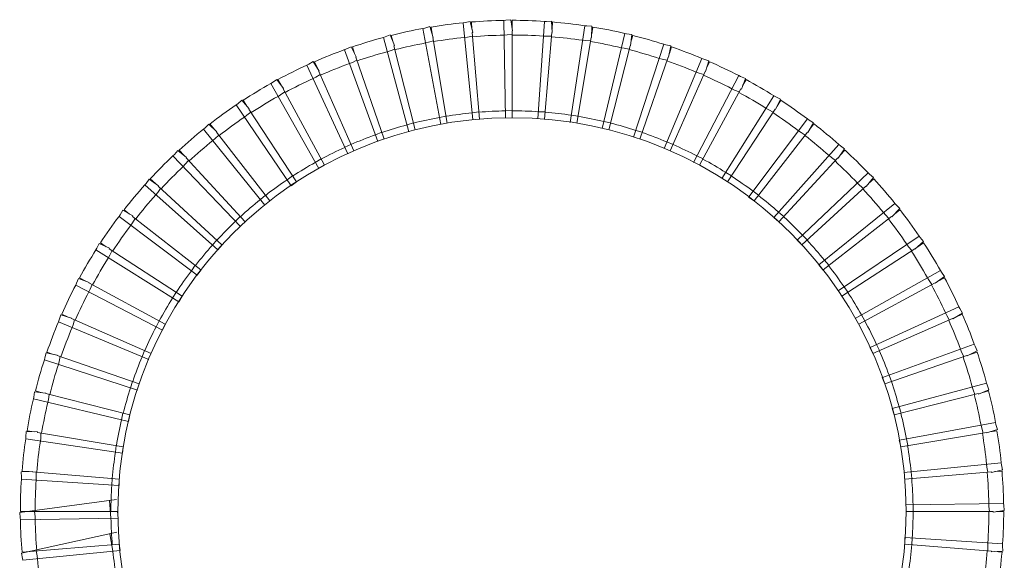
# Model space of a CAD drawing. Header units: millimetres. Extents: x -212 to 151, y -350 to 179.
# Tile 3 of 3: x -212 to 146, y -18 to 179. Entities that reach past the tile are written whole.
import ezdxf

# ---------------------------------------------------------------- set-up
doc = ezdxf.new("R2010")
doc.units = ezdxf.units.MM

msp = doc.modelspace()

# ---------------------------------------------------------------- linework, layer by layer
at = {"color": 7, "linetype": 'Continuous', "lineweight": 15}
for p, q in [((-33.23, 178.88), (-32.68, 174.78)), ((-65.2, 175.69), (-58.77, 140.75)), ((-62.67, 176.38), (-61.45, 172.43)), ((-62.26, 176.21), (-61.83, 173.68)), ((-50.59, 177.76), (-47.06, 142.41)), ((-48, 178.24), (-47.11, 174.2)), ((-47.61, 178.04), (-47.39, 175.48)), ((-35.85, 178.62), (-35.25, 143.1)), ((-32.85, 178.65), (-32.85, 176.08)), ((-21.09, 178.26), (-23.43, 142.81)), ((-18.46, 178.3), (-18.25, 174.17)), ((-18.1, 178.04), (-18.31, 175.48)), ((-6.41, 176.68), (-11.67, 141.54)), ((-3.79, 176.5), (-3.92, 172.37)), ((-3.45, 176.21), (-3.87, 173.68)), ((-79.6, 172.42), (-70.3, 138.13)), ((-77.13, 173.31), (-75.59, 169.48)), ((-76.71, 173.18), (-76.08, 170.69)), ((-61.45, 172.43), (-61.62, 172.39)), ((-61.62, 172.39), (-56.43, 141.27)), ((-47.11, 174.2), (-47.29, 174.17)), ((-47.29, 174.17), (-44.68, 142.73)), ((-32.68, 174.78), (-32.85, 174.77)), ((-32.85, 174.77), (-32.85, 143.24)), ((-18.42, 174.17), (-21.03, 142.73)), ((-18.25, 174.17), (-18.42, 174.17)), ((-4.09, 172.39), (-9.28, 141.27)), ((-3.92, 172.37), (-4.09, 172.39)), ((8.09, 173.89), (-0.05, 139.31)), ((10.69, 173.5), (10.22, 169.39)), ((11, 173.18), (10.37, 170.69)), ((-91.29, 169.06), (-89.44, 165.37)), ((-90.86, 168.97), (-90.02, 166.54)), ((-75.59, 169.48), (-75.76, 169.42)), ((-75.76, 169.42), (-68.01, 138.84)), ((10.05, 169.42), (2.3, 138.84)), ((10.22, 169.39), (10.05, 169.42)), ((22.31, 169.92), (11.34, 136.12)), ((24.87, 169.31), (24.06, 165.26)), ((25.15, 168.97), (24.31, 166.54)), ((-93.68, 167.97), (-81.58, 134.57)), ((-89.44, 165.37), (-89.6, 165.3)), ((-89.6, 165.3), (-79.36, 135.46)), ((23.89, 165.3), (13.65, 135.46)), ((36.15, 164.78), (22.43, 132.01)), ((24.06, 165.26), (23.89, 165.3)), ((-107.34, 162.38), (-92.53, 130.08)), ((-105.05, 163.66), (-102.9, 160.13)), ((-104.61, 163.6), (-103.58, 161.25)), ((38.65, 163.97), (37.51, 159.99)), ((38.9, 163.6), (37.87, 161.25)), ((-102.9, 160.13), (-103.05, 160.05)), ((-103.05, 160.05), (-90.38, 131.16)), ((37.35, 160.05), (24.67, 131.16)), ((49.52, 158.52), (33.14, 126.99)), ((37.51, 159.99), (37.35, 160.05)), ((51.94, 157.5), (50.48, 153.63)), ((-120.49, 155.67), (-103.06, 124.71)), ((-118.32, 157.14), (-115.88, 153.8)), ((-117.88, 157.12), (-116.65, 154.86)), ((52.17, 157.12), (50.94, 154.86)), ((-115.88, 153.8), (-116.03, 153.71)), ((-116.03, 153.71), (-101.02, 125.96)), ((50.32, 153.71), (35.31, 125.96)), ((62.33, 151.17), (43.4, 121.11)), ((50.48, 153.63), (50.32, 153.71)), ((-133.05, 147.9), (-113.12, 118.49)), ((-131, 149.55), (-128.3, 146.42)), ((-130.56, 149.56), (-129.15, 147.41)), ((64.66, 149.96), (62.88, 146.23)), ((64.85, 149.56), (63.44, 147.41)), ((-128.3, 146.42), (-128.44, 146.31)), ((-128.44, 146.31), (-111.18, 119.9)), ((-59.24, 143.32), (-56.85, 143.84)), ((-47.32, 145.01), (-44.9, 145.33)), ((-35.29, 145.71), (-32.85, 145.82)), ((-23.25, 145.42), (-20.81, 145.33)), ((-11.28, 144.13), (-8.85, 143.84)), ((62.73, 146.31), (45.48, 119.9)), ((62.88, 146.23), (62.73, 146.31)), ((-143.02, 140.93), (-140.06, 138.04)), ((-142.58, 140.98), (-141, 138.95)), ((-70.99, 140.65), (-68.65, 141.36)), ((0.55, 141.85), (2.94, 141.36)), ((74.49, 142.8), (53.14, 114.4)), ((76.71, 141.4), (74.63, 137.82)), ((76.87, 140.98), (75.29, 138.95)), ((-144.92, 139.12), (-122.63, 111.46)), ((-140.06, 138.04), (-140.19, 137.92)), ((-140.19, 137.92), (-120.82, 113.03)), ((-82.47, 137.03), (-80.2, 137.92)), ((12.15, 138.61), (14.49, 137.92)), ((74.49, 137.92), (55.11, 113.03)), ((74.63, 137.82), (74.49, 137.92)), ((-93.62, 132.46), (-91.43, 133.54)), ((23.44, 134.42), (25.72, 133.54)), ((85.91, 133.44), (62.29, 106.91)), ((-156.03, 129.39), (-131.53, 103.66)), ((-154.28, 131.35), (-151.1, 128.71)), ((-153.84, 131.44), (-152.1, 129.55)), ((34.35, 129.31), (36.55, 128.25)), ((88.01, 131.87), (85.64, 128.48)), ((88.13, 131.44), (86.39, 129.55)), ((-151.1, 128.71), (-151.22, 128.59)), ((-151.22, 128.59), (-129.85, 105.38)), ((-104.35, 126.99), (-102.25, 128.25)), ((85.51, 128.59), (64.14, 105.38)), ((85.64, 128.48), (85.51, 128.59)), ((-114.59, 120.65), (-112.61, 122.08)), ((44.79, 123.32), (46.9, 122.08)), ((96.53, 123.18), (70.8, 98.68)), ((-166.29, 118.78), (-139.75, 95.16)), ((-164.71, 120.88), (-161.32, 118.51)), ((-164.28, 121), (-162.39, 119.26)), ((-161.32, 118.51), (-161.43, 118.37)), ((-161.43, 118.37), (-138.22, 97.01)), ((-113.11, 118.47), (-111.17, 119.88)), ((95.72, 118.37), (72.51, 97.01)), ((95.85, 118.25), (95.72, 118.37)), ((98.49, 121.43), (95.85, 118.25)), ((98.57, 121), (96.68, 119.26)), ((-124.27, 113.49), (-122.42, 115.08)), ((54.71, 116.49), (56.71, 115.08)), ((53.13, 114.38), (55.09, 113)), ((106.26, 112.08), (78.59, 89.79)), ((-175.64, 107.35), (-147.24, 86.01)), ((-174.24, 109.57), (-170.67, 107.5)), ((-173.82, 109.73), (-171.8, 108.15)), ((-170.67, 107.5), (-170.76, 107.35)), ((-170.76, 107.35), (-145.87, 87.97)), ((64.03, 108.86), (65.9, 107.29)), ((105.06, 107.35), (80.16, 87.97)), ((105.17, 107.22), (105.06, 107.35)), ((108.07, 110.17), (105.17, 107.22)), ((108.11, 109.73), (106.09, 108.15)), ((-133.33, 105.55), (-131.61, 107.29)), ((62.28, 106.89), (64.12, 105.35)), ((72.69, 100.49), (74.42, 98.77)), ((115.04, 100.21), (85.62, 80.28)), ((-182.81, 97.53), (-179.07, 95.75)), ((-182.4, 97.71), (-180.25, 96.31)), ((-141.7, 96.9), (-140.13, 98.77)), ((-139.74, 95.15), (-138.2, 96.99)), ((70.78, 98.67), (72.49, 96.98)), ((116.68, 98.16), (113.55, 95.45)), ((116.69, 97.71), (114.54, 96.31)), ((-184.02, 95.2), (-153.95, 76.27)), ((-179.07, 95.75), (-179.16, 95.59)), ((-179.16, 95.59), (-152.75, 78.34)), ((113.45, 95.59), (87.04, 78.34)), ((113.55, 95.45), (113.45, 95.59)), ((-149.33, 87.58), (-147.92, 89.57)), ((78.58, 89.78), (80.14, 87.95)), ((80.63, 91.43), (82.21, 89.57)), ((-147.23, 86), (-145.84, 87.96)), ((122.81, 87.65), (91.85, 70.22)), ((-191.36, 82.39), (-159.84, 66.01)), ((-190.35, 84.81), (-186.48, 83.35)), ((-189.96, 85.03), (-187.7, 83.81)), ((-186.48, 83.35), (-186.55, 83.19)), ((-186.55, 83.19), (-158.81, 68.17)), ((120.84, 83.19), (93.1, 68.17)), ((120.94, 83.04), (120.84, 83.19)), ((124.28, 85.48), (120.94, 83.04)), ((124.25, 85.03), (121.99, 83.81)), ((-156.17, 77.66), (-154.93, 79.76)), ((87.79, 81.74), (89.22, 79.76)), ((-153.94, 76.26), (-152.72, 78.33)), ((-196.44, 71.77), (-194.09, 70.74)), ((129.51, 74.5), (97.22, 59.68)), ((130.8, 72.21), (127.27, 70.05)), ((130.74, 71.77), (128.38, 70.74)), ((-197.62, 69.02), (-164.85, 55.29)), ((-196.81, 71.51), (-192.84, 70.38)), ((-192.84, 70.38), (-192.89, 70.21)), ((-192.89, 70.21), (-164.01, 57.54)), ((-162.16, 67.21), (-161.09, 69.41)), ((-159.82, 66), (-158.78, 68.16)), ((94.12, 71.5), (95.39, 69.41)), ((127.19, 70.21), (98.3, 57.54)), ((127.27, 70.05), (127.19, 70.21)), ((135.11, 60.83), (101.7, 48.74)), ((-202.16, 57.73), (-198.1, 56.92)), ((-201.81, 58.01), (-199.38, 57.18)), ((-167.26, 56.3), (-166.39, 58.58)), ((97.2, 59.68), (98.27, 57.52)), ((99.6, 60.77), (100.68, 58.58)), ((136.2, 58.45), (132.5, 56.59)), ((136.1, 58.01), (133.67, 57.18)), ((-202.76, 55.18), (-168.97, 44.2)), ((-198.1, 56.92), (-198.15, 56.75)), ((-198.15, 56.75), (-168.31, 46.51)), ((132.44, 56.75), (102.6, 46.51)), ((132.5, 56.59), (132.44, 56.75)), ((-171.45, 45.01), (-170.77, 47.36)), ((101.69, 48.73), (102.57, 46.5)), ((104.16, 49.63), (105.06, 47.36)), ((139.56, 46.76), (105.27, 37.46)), ((-206.34, 43.55), (-202.23, 43.08)), ((-206.02, 43.86), (-203.53, 43.23)), ((-202.23, 43.08), (-202.27, 42.91)), ((140.45, 44.29), (136.61, 42.74)), ((140.32, 43.86), (137.82, 43.23)), ((-206.73, 40.96), (-172.15, 32.81)), ((-202.27, 42.91), (-171.69, 35.17)), ((136.56, 42.91), (105.98, 35.17)), ((136.61, 42.74), (136.56, 42.91)), ((-174.7, 33.41), (-174.21, 35.81)), ((105.25, 37.45), (105.95, 35.16)), ((107.79, 38.14), (108.5, 35.81)), ((-172.14, 32.81), (-171.65, 35.16)), ((142.83, 32.36), (107.89, 25.93)), ((-209.35, 29.08), (-205.21, 28.95)), ((-209.05, 29.41), (-206.52, 28.99)), ((-205.21, 28.95), (-205.23, 28.77)), ((-205.23, 28.77), (-174.11, 23.58)), ((139.52, 28.77), (108.41, 23.58)), ((139.56, 28.6), (139.52, 28.77)), ((143.51, 29.82), (139.56, 28.6)), ((143.35, 29.41), (140.81, 28.99)), ((-209.52, 26.46), (-174.39, 21.2)), ((107.87, 25.92), (108.37, 23.57)), ((110.46, 26.4), (110.97, 24.01)), ((-176.97, 21.59), (-176.68, 24.01)), ((-174.37, 21.2), (-174.08, 23.58)), ((-211.14, 14.4), (-207.01, 14.62)), ((-210.88, 14.76), (-208.32, 14.55)), ((-207.01, 14.62), (-207.02, 14.44)), ((-207.02, 14.44), (-175.58, 11.84)), ((144.9, 17.74), (109.55, 14.21)), ((141.31, 14.44), (109.87, 11.84)), ((112.15, 14.47), (112.46, 12.05)), ((141.33, 14.27), (141.31, 14.44)), ((145.37, 15.16), (141.33, 14.27)), ((145.17, 14.76), (142.61, 14.55)), ((-211.1, 11.78), (-175.65, 9.44)), ((-178.26, 9.61), (-178.17, 12.05)), ((-175.63, 9.44), (-175.55, 11.84)), ((-211.72, -0.37), (-176.52, 4.39)), ((-178.56, -2.43), (-179.11, 4.04)), ((-211.49, 0.01), (-176.07, 0.01)), ((-175.93, -2.39), (-176.13, 0.02)), ((145.76, 3), (110.23, 2.41)), ((141.91, 0.01), (110.36, 0.01)), ((112.85, 2.45), (112.96, 0.01)), ((141.92, -0.16), (141.91, 0.01)), ((146.01, 0.39), (141.92, -0.16)), ((145.78, 0.01), (143.21, 0.01)), ((-211.47, -2.98), (-175.94, -2.39)), ((-211.08, -15.14), (-176.39, -7.49)), ((-177.86, -14.45), (-178.94, -8.05)), ((109.93, -9.42), (109.84, -11.82)), ((145.39, -11.76), (109.94, -9.42)), ((112.55, -9.59), (112.46, -12.03)), ((-210.88, -14.74), (-175.58, -11.82)), ((-210.61, -17.72), (-175.26, -14.19)), ((-175.24, -14.19), (-175.64, -11.82)), ((141.31, -14.42), (109.87, -11.82)), ((145.44, -14.38), (141.31, -14.6)), ((141.31, -14.6), (141.31, -14.42)), ((145.17, -14.74), (142.61, -14.53))]:
    msp.add_line(p, q, dxfattribs=at)
at = {"color": 7, "linetype": 'Continuous', "lineweight": 15, "flags": 128}
for points in [[(-35.85, 178.62), (-35.12, 178.66), (-33.23, 178.88)], [(-65.2, 175.69), (-64.5, 175.85), (-62.67, 176.38)], [(-50.59, 177.76), (-49.87, 177.86), (-48, 178.24)], [(-21.09, 178.26), (-20.36, 178.24), (-18.46, 178.3)], [(-6.41, 176.68), (-5.69, 176.6), (-3.79, 176.5)], [(-79.6, 172.42), (-78.91, 172.64), (-77.13, 173.31)], [(-50.05, 172.43), (-48.98, 172.57), (-47.18, 172.92)], [(-35.76, 173.26), (-34.67, 173.31), (-32.85, 173.52)], [(-21.44, 172.9), (-20.36, 172.87), (-18.53, 172.92)], [(8.09, 173.89), (8.8, 173.75), (10.69, 173.5)], [(-93.68, 167.97), (-93.01, 168.24), (-91.29, 169.06)], [(-78.2, 167.24), (-77.16, 167.56), (-75.45, 168.21)], [(-64.23, 170.42), (-63.17, 170.65), (-61.41, 171.15)], [(-7.2, 171.37), (-6.12, 171.25), (-4.3, 171.15)], [(6.86, 168.67), (7.93, 168.46), (9.74, 168.21)], [(22.31, 169.92), (23.01, 169.72), (24.87, 169.31)], [(20.65, 164.81), (21.7, 164.51), (23.48, 164.12)], [(36.15, 164.78), (36.83, 164.52), (38.65, 163.97)], [(-107.34, 162.38), (-106.69, 162.7), (-105.05, 163.66)], [(-91.85, 162.93), (-90.85, 163.33), (-89.19, 164.12)], [(-105.1, 157.5), (-104.14, 157.99), (-102.55, 158.9)], [(34.08, 159.83), (35.09, 159.45), (36.84, 158.9)], [(49.52, 158.52), (50.18, 158.21), (51.94, 157.5)], [(-120.49, 155.67), (-119.88, 156.05), (-118.32, 157.14)], [(-117.86, 150.99), (-116.94, 151.56), (-115.43, 152.6)], [(47.05, 153.76), (48.03, 153.29), (49.73, 152.6)], [(62.33, 151.17), (62.96, 150.81), (64.66, 149.96)], [(-133.05, 147.9), (-132.47, 148.33), (-131, 149.55)], [(-130.04, 143.46), (-129.17, 144.1), (-127.75, 145.26)], [(59.47, 146.63), (60.41, 146.09), (62.04, 145.26)], [(-144.92, 139.12), (-144.37, 139.6), (-143.02, 140.93)], [(74.49, 142.8), (75.08, 142.38), (76.71, 141.4)], [(-141.55, 134.94), (-140.73, 135.65), (-139.42, 136.93)], [(71.27, 138.51), (72.15, 137.89), (73.72, 136.93)], [(85.91, 133.44), (86.47, 132.98), (88.01, 131.87)], [(-156.03, 129.39), (-155.52, 129.91), (-154.28, 131.35)], [(82.35, 129.44), (83.18, 128.75), (84.66, 127.66)], [(-152.33, 125.51), (-151.57, 126.28), (-150.37, 127.66)], [(96.53, 123.18), (97.05, 122.68), (98.49, 121.43)], [(-166.29, 118.78), (-165.83, 119.34), (-164.71, 120.88)], [(92.64, 119.48), (93.42, 118.72), (94.8, 117.52)], [(-162.28, 115.21), (-161.59, 116.05), (-160.51, 117.52)], [(106.26, 112.08), (106.73, 111.53), (108.07, 110.17)], [(-175.64, 107.35), (-175.23, 107.95), (-174.24, 109.57)], [(102.08, 108.71), (102.79, 107.89), (104.07, 106.58)], [(-171.35, 104.13), (-170.73, 105.02), (-169.78, 106.58)], [(115.04, 100.21), (115.46, 99.62), (116.68, 98.16)], [(-184.02, 95.2), (-183.65, 95.82), (-182.81, 97.53)], [(110.59, 97.2), (111.23, 96.32), (112.4, 94.91)], [(-179.48, 92.34), (-178.93, 93.27), (-178.11, 94.91)], [(122.81, 87.65), (123.18, 87.03), (124.28, 85.48)], [(-191.36, 82.39), (-191.05, 83.04), (-190.35, 84.81)], [(-186.6, 79.91), (-186.14, 80.89), (-185.45, 82.59)], [(118.13, 85.02), (118.69, 84.09), (119.74, 82.59)], [(124.63, 72.26), (125.12, 71.29), (126.04, 69.71)], [(129.51, 74.5), (129.84, 73.85), (130.8, 72.21)], [(-197.62, 69.02), (-197.37, 69.7), (-196.81, 71.51)], [(-192.67, 66.95), (-192.29, 67.96), (-191.75, 69.71)], [(135.11, 60.83), (135.38, 60.16), (136.2, 58.45)], [(-202.76, 55.18), (-202.56, 55.87), (-202.16, 57.73)], [(130.06, 59.01), (130.47, 58), (131.25, 56.35)], [(-197.66, 53.52), (-197.36, 54.56), (-196.96, 56.35)], [(139.56, 46.76), (139.77, 46.07), (140.45, 44.29)], [(-206.73, 40.96), (-206.59, 41.67), (-206.34, 43.55)], [(134.38, 45.35), (134.7, 44.32), (135.34, 42.6)], [(-201.51, 39.73), (-201.3, 40.79), (-201.05, 42.6)], [(142.83, 32.36), (142.98, 31.65), (143.51, 29.82)], [(-209.52, 26.46), (-209.44, 27.18), (-209.35, 29.08)], [(137.55, 31.39), (137.79, 30.33), (138.29, 28.57)], [(-204.22, 25.66), (-204.09, 26.74), (-203.99, 28.57)], [(-211.1, 11.78), (-211.08, 12.5), (-211.14, 14.4)], [(-205.75, 11.43), (-205.72, 12.51), (-205.77, 14.34)], [(139.56, 17.21), (139.71, 16.13), (140.06, 14.34)], [(144.9, 17.74), (145, 17.02), (145.37, 15.16)], [(140.39, 2.91), (140.45, 1.83), (140.65, 0.01)], [(145.76, 3), (145.79, 2.28), (146.01, 0.39)], [(-211.47, -2.98), (-211.5, -2.26), (-211.72, -0.37)], [(140.04, -11.4), (140.01, -12.49), (140.06, -14.32)], [(145.39, -11.76), (145.37, -12.48), (145.44, -14.38)], [(-210.61, -17.72), (-210.71, -17), (-211.08, -15.14)]]:
    msp.add_lwpolyline(points, dxfattribs=at)
at = {"color": 8, "linetype": 'Continuous', "lineweight": 15, "flags": 128}
for points in [[(-206.1, -2.89), (-206.16, -1.81), (-206.37, 0.01)], [(-205.27, -17.19), (-205.41, -16.11), (-205.77, -14.32)]]:
    msp.add_lwpolyline(points, dxfattribs=at)
at = {"color": 7, "linetype": 'Continuous', "lineweight": 15}
msp.add_circle((-32.85, 0.01), 143.21, dxfattribs=at)
for radius, start, end in [(178.64, 100.4332, 104.2105), (178.64, 95.6963, 99.4737), (178.64, 90.9595, 94.7368), (178.64, 86.2226, 90), (178.64, 81.4858, 85.2632), (178.64, 76.749, 80.5263), (178.64, 105.17, 108.9474), (173.27, 95.6963, 99.4737), (173.27, 90.9595, 94.7368), (173.27, 86.2226, 90), (173.27, 81.4858, 85.2632), (178.64, 72.0121, 75.7895), (173.27, 100.4332, 104.2105), (173.27, 76.749, 80.5263), (178.64, 67.2753, 71.0526), (178.64, 109.9069, 113.6842), (173.27, 105.17, 108.9474), (173.27, 72.0121, 75.7895), (178.64, 114.6437, 118.4211), (173.27, 109.9069, 113.6842), (173.27, 67.2753, 71.0526), (178.64, 62.5384, 66.3158), (173.27, 114.6437, 118.4211), (173.27, 62.5384, 66.3158), (178.64, 119.3805, 123.1579), (178.64, 57.8016, 61.5789), (173.27, 119.3805, 123.1579), (173.27, 57.8016, 61.5789), (178.64, 124.1174, 127.8947), (178.64, 53.0647, 56.8421), (173.27, 124.1174, 127.8947), (145.72, 100.4332, 104.2105), (145.72, 95.6963, 99.4737), (145.72, 90.9595, 94.7368), (145.72, 86.2226, 90), (145.72, 81.4858, 85.2632), (145.72, 76.749, 80.5263), (173.27, 53.0647, 56.8421), (145.72, 105.17, 108.9474), (145.72, 72.0121, 75.7895), (178.64, 48.3279, 52.1053), (178.64, 128.8542, 132.6316), (145.72, 109.9069, 113.6842), (145.72, 67.2753, 71.0526), (173.27, 48.3279, 52.1053), (173.27, 128.8542, 132.6316), (145.72, 114.6437, 118.4211), (145.72, 62.5384, 66.3158), (178.64, 133.5911, 137.3684), (178.64, 43.5911, 47.3684), (173.27, 133.5911, 137.3684), (145.72, 119.3805, 123.1579), (145.72, 57.8016, 61.5789), (173.27, 43.5911, 47.3684), (145.72, 53.0647, 56.8421), (178.64, 138.3279, 142.1053), (145.72, 124.1174, 127.8947), (178.64, 38.8542, 42.6316), (173.27, 138.3279, 142.1053), (145.72, 48.3279, 52.1053), (173.27, 38.8542, 42.6316), (145.72, 128.8542, 132.6316), (178.64, 143.0647, 146.8421), (178.64, 34.1174, 37.8947), (173.27, 143.0647, 146.8421), (145.72, 133.5911, 137.3684), (145.72, 43.5911, 47.3684), (173.27, 34.1174, 37.8947), (145.72, 138.3279, 142.1053), (145.72, 38.8542, 42.6316), (178.64, 29.3805, 33.1579), (178.64, 147.8016, 151.5789), (173.27, 29.3805, 33.1579), (173.27, 147.8016, 151.5789), (145.72, 34.1174, 37.8947), (145.72, 143.0647, 146.8421), (178.64, 152.5384, 156.3158), (173.27, 24.6437, 28.4211), (178.64, 24.6437, 28.4211), (173.27, 152.5384, 156.3158), (145.72, 29.3805, 33.1579), (145.72, 147.8016, 151.5789), (178.64, 19.9069, 23.6842), (178.64, 157.2753, 161.0526), (145.72, 24.6437, 28.4211), (173.27, 19.9069, 23.6842), (173.27, 157.2753, 161.0526), (145.72, 152.5384, 156.3158), (145.72, 19.9069, 23.6842), (178.64, 15.17, 18.9474), (178.64, 162.0121, 165.7895), (145.72, 157.2753, 161.0526), (173.27, 15.17, 18.9474), (173.27, 162.0121, 165.7895), (145.72, 15.17, 18.9474), (145.72, 162.0121, 165.7895), (178.64, 10.4332, 14.2105), (178.64, 166.749, 170.5263), (173.27, 166.749, 170.5263), (173.27, 10.4332, 14.2105), (145.72, 10.4332, 14.2105), (145.72, 166.749, 170.5263), (178.64, 5.6963, 9.4737), (178.64, 171.4858, 175.2632), (173.27, 171.4858, 175.2632), (173.27, 5.6963, 9.4737), (145.72, 171.4858, 175.2632), (145.72, 5.6963, 9.4737), (173.27, 0.9595, 4.7368), (178.64, 0.9595, 4.7368), (178.64, 176.2226, 180), (173.27, 176.2226, 180), (145.72, 0.9595, 4.7368), (145.72, 176.2226, 180), (145.72, 356.2226, 0), (173.27, 356.2226, 0), (178.64, 356.2226, 0), (178.64, 180.9595, 184.7368), (173.27, 180.9595, 184.7368), (145.72, 180.9595, 184.7368), (145.72, 351.4858, 355.2632), (173.27, 351.4858, 355.2632), (173.27, 185.6963, 189.4737), (145.72, 185.6963, 189.4737), (178.64, 351.4858, 355.2632)]:
    msp.add_arc((-32.85, 0.01), radius, start, end, dxfattribs=at)

doc.saveas('drawing.dxf')
